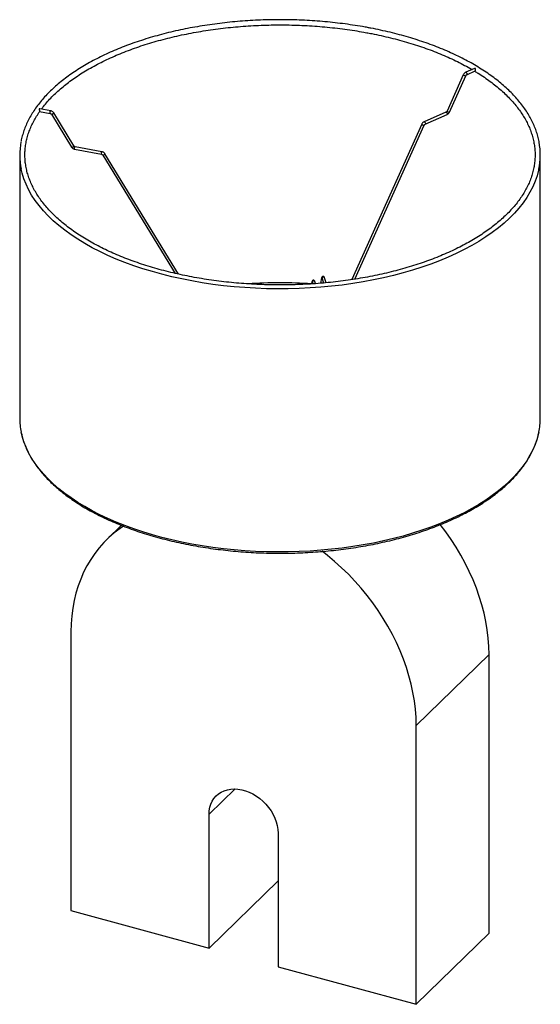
# Paper-space layout '_Trimétrica' of a CAD drawing. Header units: millimetres. Extents: x -67 to 333, y -99 to 658.
import ezdxf

# ---------------------------------------------------------------- set-up
doc = ezdxf.new("R2010")
doc.units = ezdxf.units.MM

psp = doc.layouts.new('_Trimétrica')

# ---------------------------------------------------------------- linework, layer by layer
at = {"color": 7, "linetype": 'Continuous', "lineweight": 25}
for p, q in [((273.52, 615.32), (260.98, 587.34)), ((262.8, 586.52), (275.35, 614.5)), ((282.15, 620.17), (275.33, 617.2)), ((276.13, 615.37), (282.74, 618.25)), ((-52.03, 587.12), (-43.87, 585.61)), ((-43.51, 587.57), (-51.95, 589.13)), ((-42.95, 584.97), (-27.48, 559.59)), ((-25.78, 560.63), (-41.24, 586.01)), ((260.2, 586.48), (243.36, 579.14)), ((244.16, 577.31), (260.99, 584.64)), ((241.56, 577.27), (187.8, 457.76)), ((190.16, 458.13), (243.38, 576.45)), ((-67.34, 553.67), (-67.34, 351.38)), ((-25.22, 558.02), (-4.47, 554.18)), ((-4.11, 556.15), (-24.85, 559.99)), ((-3.55, 553.55), (52.08, 462.59)), ((54.8, 461.98), (-1.84, 554.59)), ((332.66, 351.38), (332.66, 553.67)), ((157.23, 456.32), (156.85, 454.48)), ((157.57, 455.73), (157.98, 454.54)), ((160.05, 454.7), (159.46, 456.39)), ((164.67, 459.22), (163.8, 454.99)), ((165.01, 458.63), (166.21, 455.18)), ((165.87, 455.15), (166, 455.78)), ((168.26, 455.39), (166.89, 459.29)), ((10.79, 268.89), (-0.11, 258.25)), ((-28, 186.96), (-28, -27.33)), ((237.32, 114.85), (293.33, 169.51)), ((293.33, -44.78), (293.33, 169.51)), ((237.32, -99.44), (237.32, 114.85)), ((78.13, -56.17), (78.13, 46.69)), ((131.19, 32.26), (131.19, -70.6)), ((78.13, -56.17), (131.19, -4.38)), ((-28, -27.33), (78.13, -56.17)), ((237.32, -99.44), (293.33, -44.78)), ((131.19, -70.6), (237.32, -99.44))]:
    psp.add_line(p, q, dxfattribs=at)
at = {"color": 8, "linetype": 'Continuous', "lineweight": 25}
psp.add_line((78.13, 46.69), (98.1, 66.17), dxfattribs=at)
at = {"color": 8, "linetype": 'Continuous', "lineweight": 25, "flags": 128}
for points in [[(275.33, 617.2), (275.48, 617.23), (275.73, 617.14), (275.98, 616.92), (276.19, 616.61), (276.33, 616.25), (276.38, 615.89), (276.33, 615.59), (276.19, 615.4), (276.14, 615.37)], [(-44.03, 586.1), (-44, 586.47), (-43.93, 586.85), (-43.82, 587.2), (-43.69, 587.45), (-43.56, 587.57), (-43.51, 587.57)], [(-43.87, 585.61), (-43.93, 585.64), (-44, 585.81), (-44.03, 586.1)], [(-42.95, 584.97), (-42.9, 584.93), (-42.71, 584.92), (-42.43, 585)], [(-42.43, 585), (-42.1, 585.16), (-41.77, 585.36), (-41.49, 585.59), (-41.3, 585.8), (-41.23, 585.96), (-41.24, 586.01)], [(260.2, 586.48), (260.35, 586.5), (260.59, 586.42), (260.84, 586.2), (261.05, 585.89), (261.19, 585.52), (261.24, 585.17), (261.19, 584.87), (261.05, 584.68), (260.99, 584.64)], [(243.36, 579.14), (243.52, 579.17), (243.76, 579.08), (244.01, 578.87), (244.22, 578.55), (244.36, 578.19), (244.41, 577.83), (244.36, 577.53), (244.22, 577.34), (244.16, 577.31)], [(-26.97, 559.62), (-26.64, 559.78), (-26.31, 559.98), (-26.02, 560.21), (-25.83, 560.41), (-25.76, 560.58), (-25.78, 560.63)], [(-27.48, 559.59), (-27.43, 559.55), (-27.25, 559.54), (-26.97, 559.62)], [(-25.37, 558.52), (-25.35, 558.89), (-25.27, 559.27), (-25.16, 559.61), (-25.03, 559.86), (-24.91, 559.98), (-24.85, 559.99)], [(-25.22, 558.02), (-25.27, 558.06), (-25.35, 558.23), (-25.37, 558.52)], [(-4.63, 554.68), (-4.6, 555.05), (-4.53, 555.43), (-4.42, 555.77), (-4.29, 556.02), (-4.16, 556.14), (-4.11, 556.15)], [(-4.47, 554.18), (-4.53, 554.22), (-4.6, 554.39), (-4.63, 554.68)], [(-3.55, 553.55), (-3.5, 553.51), (-3.31, 553.5), (-3.03, 553.58)], [(-3.03, 553.58), (-2.7, 553.74), (-2.37, 553.94), (-2.09, 554.17), (-1.9, 554.38), (-1.83, 554.54), (-1.84, 554.59)], [(331.52, 542.67), (331.35, 541.89), (330.22, 537.62), (328.74, 533.37), (326.92, 529.16), (324.75, 524.99), (322.25, 520.87), (319.42, 516.81), (316.26, 512.82), (312.77, 508.89), (308.98, 505.05), (304.87, 501.29), (300.46, 497.62), (295.75, 494.05), (290.76, 490.59), (285.49, 487.23), (279.96, 483.99), (274.16, 480.88), (268.12, 477.89), (261.84, 475.03), (255.33, 472.32), (248.61, 469.74), (241.68, 467.32), (234.57, 465.04), (227.27, 462.92), (219.81, 460.96), (212.19, 459.16), (204.44, 457.53), (196.56, 456.07), (188.57, 454.77), (180.48, 453.65), (172.3, 452.71), (164.06, 451.94), (155.76, 451.36), (147.42, 450.95), (139.05, 450.72), (130.68, 450.67), (122.31, 450.81), (113.95, 451.12), (105.63, 451.61), (97.35, 452.29), (89.14, 453.14), (81.01, 454.16), (72.96, 455.36), (65.02, 456.74), (57.2, 458.28), (49.51, 459.99), (41.96, 461.87), (34.58, 463.91), (27.37, 466.1), (20.34, 468.45), (13.51, 470.94), (6.88, 473.59), (0.48, 476.37), (-5.69, 479.29), (-11.61, 482.34), (-17.29, 485.51), (-22.7, 488.81), (-27.84, 492.21), (-32.69, 495.73), (-37.26, 499.35), (-41.53, 503.06), (-45.49, 506.86), (-49.14, 510.74), (-52.47, 514.7), (-55.48, 518.73), (-58.15, 522.82), (-60.49, 526.96), (-62.5, 531.15), (-64.16, 535.38), (-65.47, 539.64), (-66.19, 542.66)], [(159.46, 456.39), (159.42, 456.47), (159.21, 456.73), (158.89, 456.88), (158.51, 456.91), (158.14, 456.81), (157.82, 456.6), (157.6, 456.3), (157.53, 455.97), (157.57, 455.73)], [(166.89, 459.29), (166.86, 459.38), (166.65, 459.63), (166.33, 459.79), (165.95, 459.82), (165.57, 459.72), (165.25, 459.5), (165.04, 459.21), (164.97, 458.87), (165.01, 458.63)], [(331.52, 340.38), (331.35, 339.6), (330.22, 335.33), (328.74, 331.08), (326.92, 326.87), (324.75, 322.7), (322.25, 318.58), (319.42, 314.52), (316.26, 310.53), (312.77, 306.6), (308.98, 302.76), (304.87, 299), (300.46, 295.33), (295.75, 291.76), (290.76, 288.29), (285.49, 284.94), (279.96, 281.7), (274.16, 278.59), (268.12, 275.6), (261.84, 272.74), (255.33, 270.03), (248.61, 267.45), (241.68, 265.02), (234.57, 262.75), (227.27, 260.63), (219.81, 258.67), (212.19, 256.87), (204.44, 255.24), (196.56, 253.77), (188.57, 252.48), (180.48, 251.36), (172.3, 250.42), (164.06, 249.65), (155.76, 249.06), (147.42, 248.66), (139.05, 248.43), (130.68, 248.38), (122.31, 248.51), (113.95, 248.83), (105.63, 249.32), (97.35, 249.99), (89.14, 250.84), (81.01, 251.87), (72.96, 253.07), (65.02, 254.45), (57.2, 255.99), (49.51, 257.7), (41.96, 259.58), (34.58, 261.61), (27.37, 263.81), (20.34, 266.16), (13.51, 268.65), (6.88, 271.3), (0.48, 274.08), (-5.69, 277), (-11.61, 280.05), (-17.29, 283.22), (-22.7, 286.51), (-27.84, 289.92), (-32.69, 293.44), (-37.26, 297.05), (-41.53, 300.77), (-45.49, 304.57), (-49.14, 308.45), (-52.47, 312.41), (-55.48, 316.44), (-58.15, 320.53), (-60.49, 324.67), (-62.5, 328.86), (-64.16, 333.09), (-65.47, 337.35), (-66.19, 340.37)]]:
    psp.add_lwpolyline(points, dxfattribs=at)
at = {"color": 7, "linetype": 'Continuous', "lineweight": 25, "flags": 128}
for points in [[(12.34, 268.33), (9.73, 266.52), (5.36, 263.15), (1.23, 259.53), (-2.67, 255.65), (-6.31, 251.53), (-9.69, 247.17), (-12.81, 242.58), (-15.65, 237.79), (-18.21, 232.78), (-20.48, 227.59), (-22.46, 222.22), (-24.15, 216.68), (-25.53, 210.99), (-26.61, 205.16), (-27.38, 199.2), (-27.85, 193.13), (-28, 186.96)], [(293.33, 169.51), (293.17, 175.77), (292.71, 182.09), (291.94, 188.47), (290.86, 194.89), (289.47, 201.33), (287.79, 207.78), (285.81, 214.23), (283.53, 220.66), (280.97, 227.05), (278.13, 233.39), (275.02, 239.67), (271.63, 245.87), (267.99, 251.97), (264.1, 257.97), (259.96, 263.84), (255.76, 269.37)], [(237.32, 114.85), (237.17, 121.11), (236.7, 127.43), (235.93, 133.81), (234.85, 140.23), (233.47, 146.67), (231.78, 153.12), (229.8, 159.57), (227.53, 166), (224.97, 172.39), (222.13, 178.73), (219.01, 185.01), (215.63, 191.21), (211.99, 197.31), (208.09, 203.31), (203.96, 209.18), (199.59, 214.92), (195.01, 220.5), (190.21, 225.93), (185.21, 231.18), (180.02, 236.24), (174.66, 241.1), (169.13, 245.75), (165.16, 248.89)], [(78.13, 46.69), (78.28, 49.42), (78.75, 52.05), (79.52, 54.52), (80.58, 56.82), (81.93, 58.91), (83.54, 60.78), (85.4, 62.39), (87.48, 63.74), (89.77, 64.81), (92.23, 65.57), (94.84, 66.03), (97.56, 66.18), (100.37, 66.02), (103.22, 65.54), (106.1, 64.76), (108.95, 63.68), (111.76, 62.32), (114.48, 60.69), (117.09, 58.82), (119.55, 56.71), (121.84, 54.41), (123.92, 51.92), (125.78, 49.3), (127.4, 46.55), (128.74, 43.73), (129.8, 40.85), (130.57, 37.96), (131.04, 35.09), (131.19, 32.26)]]:
    psp.add_lwpolyline(points, dxfattribs=at)
at = {"color": 8, "linetype": 'Continuous', "lineweight": 25}
for centre, radius, start, end in [((275.41, 617.1), 2.6, 223.19704, 268.51046), ((262.87, 589.11), 2.6, 223.19704, 268.51046), ((243.46, 579.07), 2.62, 223.33482, 268.22634), ((158.13, 456.17), 0.906, 170.90436, 241.19295), ((165.56, 459.08), 0.906, 170.99684, 241.28826)]:
    psp.add_arc(centre, radius, start, end, dxfattribs=at)
at = {"color": 7, "linetype": 'Continuous', "lineweight": 25}
for centre, radius, start, end in [((-13.71, 553.67), 53.62, 169.05678, 191.85146), ((279.05, 553.67), 53.61, 348.15325, 10.72817), ((132.66, 70.39), 384.97, 86.39391, 93.64945), ((-13.51, 351.42), 53.83, 180.03911, 191.84709), ((278.87, 351.42), 53.79, 348.1563, 359.96481)]:
    psp.add_arc(centre, radius, start, end, dxfattribs=at)
for points, knots in [([(199.99, 651.61), (198.68, 651.85), (194.86, 652.54), (188.47, 653.57), (180.8, 654.64), (173.05, 655.55), (165.23, 656.3), (157.37, 656.89), (149.46, 657.31), (141.53, 657.58), (133.59, 657.68), (125.64, 657.62), (117.71, 657.39), (109.8, 657), (101.92, 656.45), (94.1, 655.74), (86.33, 654.86), (78.64, 653.83), (71.03, 652.64), (63.52, 651.3), (56.12, 649.8), (48.83, 648.15), (41.68, 646.35), (34.67, 644.4), (27.82, 642.32), (21.13, 640.09), (14.62, 637.72), (8.29, 635.22), (2.15, 632.59), (-3.78, 629.84), (-9.49, 626.96), (-14.98, 623.97), (-20.24, 620.86), (-25.26, 617.65), (-30.03, 614.33), (-34.54, 610.91), (-38.79, 607.4), (-42.77, 603.8), (-46.47, 600.12), (-49.88, 596.36), (-53, 592.53), (-55.83, 588.64), (-58.36, 584.69), (-60.58, 580.68), (-62.49, 576.64), (-64.1, 572.56), (-65.35, 568.45), (-66.09, 565.64), (-66.32, 564.19), (-66.33, 564.13)], [0, 0, 0, 0, 0.011555, 0.033502, 0.055448, 0.077392, 0.099335, 0.121277, 0.143218, 0.165159, 0.187099, 0.209039, 0.230979, 0.25292, 0.274861, 0.296803, 0.318746, 0.34069, 0.362636, 0.384583, 0.406533, 0.428485, 0.450439, 0.472397, 0.494357, 0.516321, 0.538288, 0.560259, 0.582234, 0.604213, 0.626196, 0.648183, 0.670174, 0.692167, 0.714163, 0.736159, 0.758155, 0.780147, 0.802132, 0.824108, 0.84607, 0.868012, 0.88993, 0.911819, 0.933674, 0.955491, 0.977269, 0.999009, 1, 1, 1, 1]), ([(-50.64, 588.89), (-50.13, 589.59), (-48.71, 591.52), (-46.05, 594.65), (-42.7, 598.26), (-39.05, 601.8), (-35.13, 605.26), (-30.94, 608.65), (-26.48, 611.95), (-21.77, 615.15), (-16.81, 618.26), (-11.61, 621.27), (-6.18, 624.17), (-0.52, 626.96), (5.35, 629.63), (11.43, 632.18), (17.71, 634.61), (24.17, 636.9), (30.81, 639.06), (37.61, 641.09), (44.57, 642.97), (51.67, 644.71), (58.9, 646.3), (66.25, 647.74), (73.71, 649.03), (81.27, 650.17), (88.9, 651.14), (96.61, 651.97), (104.38, 652.63), (112.19, 653.13), (120.04, 653.47), (127.91, 653.65), (135.78, 653.67), (143.65, 653.52), (151.5, 653.21), (159.33, 652.75), (167.1, 652.12), (174.83, 651.33), (182.48, 650.38), (189.92, 649.3), (195.5, 648.37), (198.55, 647.81), (199.27, 647.68)], [0, 0, 0, 0, 0.014363, 0.040178, 0.065967, 0.091738, 0.117495, 0.143243, 0.168986, 0.194727, 0.220467, 0.246208, 0.271952, 0.297699, 0.323449, 0.349204, 0.374963, 0.400727, 0.426494, 0.452266, 0.478041, 0.503821, 0.529603, 0.555388, 0.581177, 0.606967, 0.63276, 0.658554, 0.68435, 0.710148, 0.735946, 0.761744, 0.787544, 0.813343, 0.839142, 0.86494, 0.890737, 0.916534, 0.942328, 0.968121, 0.992555, 1, 1, 1, 1]), ([(331.69, 563.92), (331.69, 563.96), (331.47, 565.37), (330.76, 568.15), (329.53, 572.24), (327.96, 576.31), (326.08, 580.34), (323.89, 584.33), (321.4, 588.27), (318.61, 592.16), (315.52, 595.99), (312.14, 599.74), (308.48, 603.43), (304.54, 607.03), (300.32, 610.55), (295.84, 613.97), (291.1, 617.3), (286.1, 620.53), (280.87, 623.65), (275.4, 626.65), (269.71, 629.54), (263.81, 632.31), (257.69, 634.95), (251.38, 637.46), (244.89, 639.84), (238.21, 642.09), (231.38, 644.19), (224.38, 646.15), (217.24, 647.97), (209.97, 649.63), (204.2, 650.82), (200.85, 651.45), (199.99, 651.61)], [0, 0, 0, 0, 0.000844, 0.035704, 0.070602, 0.105552, 0.14056, 0.175629, 0.210758, 0.24594, 0.281171, 0.316441, 0.351743, 0.387068, 0.422411, 0.457765, 0.493126, 0.52849, 0.563853, 0.599213, 0.63457, 0.669922, 0.705268, 0.740609, 0.775944, 0.811273, 0.846597, 0.881916, 0.91723, 0.95254, 0.987845, 1, 1, 1, 1]), ([(199.27, 647.68), (200.56, 647.43), (204.32, 646.72), (210.45, 645.43), (217.61, 643.76), (224.63, 641.94), (231.51, 639.98), (238.22, 637.88), (244.76, 635.64), (251.12, 633.28), (257.29, 630.78), (263.26, 628.16), (269.02, 625.43), (274.53, 622.57), (278.27, 620.53), (280.1, 619.43), (280.24, 619.34)], [0, 0, 0, 0, 0.041744, 0.121107, 0.200465, 0.279812, 0.359149, 0.438474, 0.517786, 0.597084, 0.676369, 0.755638, 0.834893, 0.914133, 0.99336, 1, 1, 1, 1]), ([(282.34, 618.07), (283.19, 617.56), (285.75, 616.03), (289.74, 613.38), (294.31, 610.13), (298.62, 606.78), (302.66, 603.36), (306.42, 599.85), (309.91, 596.28), (313.11, 592.64), (316.03, 588.94), (318.65, 585.19), (320.97, 581.39), (323, 577.55), (324.72, 573.67), (326.14, 569.75), (327.25, 565.81), (328.05, 561.85), (328.54, 557.87), (328.71, 553.88), (328.57, 549.88), (328.12, 545.89), (327.34, 541.92), (326.26, 537.96), (324.86, 534.03), (323.16, 530.13), (321.15, 526.26), (318.84, 522.45), (316.23, 518.68), (313.33, 514.97), (310.14, 511.32), (306.66, 507.73), (302.91, 504.22), (298.89, 500.79), (294.6, 497.43), (290.04, 494.17), (285.24, 491), (280.18, 487.93), (274.89, 484.96), (269.37, 482.1), (263.63, 479.36), (257.68, 476.73), (251.52, 474.23), (245.18, 471.85), (238.64, 469.61), (231.94, 467.5), (225.08, 465.53), (218.07, 463.7), (210.91, 462.02), (203.64, 460.48), (196.24, 459.1), (188.75, 457.87), (181.16, 456.79), (173.49, 455.87), (165.76, 455.11), (157.97, 454.51), (150.15, 454.07), (142.29, 453.79), (134.42, 453.67), (126.54, 453.72), (118.68, 453.93), (110.84, 454.29), (103.03, 454.82), (95.27, 455.51), (87.58, 456.36), (79.95, 457.37), (72.41, 458.53), (64.97, 459.85), (57.64, 461.32), (50.43, 462.93), (43.35, 464.7), (36.42, 466.61), (29.64, 468.65), (23.03, 470.84), (16.6, 473.16), (10.36, 475.6), (4.31, 478.17), (-1.52, 480.87), (-7.14, 483.68), (-12.54, 486.6), (-17.7, 489.62), (-22.61, 492.75), (-27.28, 495.97), (-31.68, 499.28), (-35.82, 502.68), (-39.69, 506.15), (-43.29, 509.7), (-46.6, 513.32), (-49.62, 516.99), (-52.36, 520.72), (-54.8, 524.51), (-56.94, 528.33), (-58.78, 532.2), (-60.31, 536.1), (-61.54, 540.03), (-62.46, 543.99), (-63.07, 547.96), (-63.36, 551.95), (-63.34, 555.94), (-63, 559.94), (-62.35, 563.92), (-61.38, 567.89), (-60.1, 571.83), (-58.52, 575.74), (-56.62, 579.62), (-54.46, 583.41), (-52.79, 585.89), (-51.97, 587.1)], [0, 0, 0, 0, 0.004788, 0.014318, 0.023848, 0.033378, 0.042907, 0.052438, 0.061972, 0.07151, 0.081053, 0.090605, 0.100168, 0.109743, 0.119335, 0.128945, 0.138574, 0.148221, 0.157887, 0.167565, 0.177253, 0.186941, 0.196622, 0.20629, 0.215942, 0.225576, 0.235191, 0.244788, 0.254369, 0.263937, 0.273494, 0.283043, 0.292585, 0.302123, 0.311658, 0.321192, 0.330725, 0.340258, 0.349792, 0.359327, 0.368863, 0.3784, 0.38794, 0.39748, 0.407023, 0.416567, 0.426112, 0.435659, 0.445207, 0.454756, 0.464306, 0.473857, 0.48341, 0.492962, 0.502516, 0.51207, 0.521624, 0.531179, 0.540734, 0.550289, 0.559844, 0.569399, 0.578953, 0.588507, 0.598061, 0.607614, 0.617167, 0.626718, 0.636269, 0.645818, 0.655367, 0.664914, 0.67446, 0.684004, 0.693546, 0.703087, 0.712627, 0.722164, 0.7317, 0.741234, 0.750766, 0.760297, 0.769827, 0.779357, 0.788886, 0.798417, 0.807949, 0.817485, 0.827026, 0.836575, 0.846133, 0.855703, 0.865289, 0.874891, 0.884513, 0.894153, 0.903812, 0.913486, 0.923171, 0.93286, 0.942544, 0.952218, 0.961877, 0.971518, 0.98114, 0.990744, 1, 1, 1, 1]), ([(275.33, 617.2), (275.17, 617.12), (274.75, 616.91), (274.15, 616.36), (273.73, 615.76), (273.56, 615.4), (273.52, 615.32)], [0, 0, 0, 0, 0.209124, 0.559774, 0.90264, 1, 1, 1, 1]), ([(275.35, 614.5), (275.39, 614.59), (275.48, 614.78), (275.7, 615.06), (275.94, 615.27), (276.07, 615.34), (276.13, 615.37)], [0, 0, 0, 0, 0.2041885, 0.489544, 0.7738968, 1, 1, 1, 1]), ([(282.73, 618.26), (282.77, 618.27), (282.84, 618.31), (282.91, 618.49), (282.96, 618.76), (282.99, 619.06), (282.99, 619.4), (282.95, 619.72), (282.86, 619.99), (282.71, 620.16), (282.52, 620.24), (282.32, 620.24), (282.21, 620.18), (282.15, 620.16)], [0, 0, 0, 0, 0.079052, 0.184503, 0.282775, 0.376223, 0.475011, 0.587058, 0.68965, 0.772069, 0.854702, 0.93438, 1, 1, 1, 1]), ([(-51.95, 589.12), (-52, 589.13), (-52.11, 589.15), (-52.24, 589.07), (-52.31, 588.92), (-52.33, 588.69), (-52.29, 588.38), (-52.22, 588.01), (-52.15, 587.65), (-52.11, 587.37), (-52.08, 587.2), (-52.06, 587.11), (-52.04, 587.13), (-52.03, 587.13)], [0, 0, 0, 0, 0.081069, 0.163763, 0.246689, 0.32638, 0.441817, 0.558483, 0.677106, 0.779464, 0.873272, 0.970498, 1, 1, 1, 1]), ([(-43.87, 585.61), (-43.8, 585.59), (-43.63, 585.55), (-43.35, 585.4), (-43.1, 585.19), (-42.99, 585.03), (-42.95, 584.97)], [0, 0, 0, 0, 0.202025, 0.492802, 0.786048, 1, 1, 1, 1]), ([(-41.24, 586.01), (-41.35, 586.17), (-41.64, 586.59), (-42.3, 587.14), (-43, 587.46), (-43.41, 587.55), (-43.51, 587.57)], [0, 0, 0, 0, 0.203496, 0.545545, 0.893056, 1, 1, 1, 1]), ([(260.98, 587.34), (260.94, 587.26), (260.84, 587.06), (260.63, 586.78), (260.38, 586.57), (260.25, 586.51), (260.2, 586.48)], [0, 0, 0, 0, 0.204189, 0.489544, 0.773897, 1, 1, 1, 1]), ([(260.99, 584.64), (261.15, 584.72), (261.57, 584.94), (262.18, 585.48), (262.59, 586.08), (262.76, 586.44), (262.8, 586.52)], [0, 0, 0, 0, 0.209124, 0.559774, 0.90264, 1, 1, 1, 1]), ([(243.36, 579.14), (243.21, 579.06), (242.78, 578.85), (242.18, 578.3), (241.77, 577.71), (241.6, 577.35), (241.56, 577.27)], [0, 0, 0, 0, 0.209515, 0.560821, 0.904308, 1, 1, 1, 1]), ([(243.38, 576.45), (243.42, 576.53), (243.52, 576.73), (243.73, 577), (243.98, 577.22), (244.11, 577.28), (244.16, 577.31)], [0, 0, 0, 0, 0.20458, 0.490485, 0.775314, 1, 1, 1, 1]), ([(-24.85, 559.99), (-24.92, 560.01), (-25.1, 560.05), (-25.38, 560.2), (-25.63, 560.41), (-25.73, 560.56), (-25.78, 560.63)], [0, 0, 0, 0, 0.202025, 0.492802, 0.786048, 1, 1, 1, 1]), ([(-27.48, 559.59), (-27.38, 559.43), (-27.09, 559.01), (-26.42, 558.46), (-25.73, 558.13), (-25.31, 558.04), (-25.22, 558.02)], [0, 0, 0, 0, 0.203496, 0.545545, 0.893056, 1, 1, 1, 1]), ([(-4.47, 554.18), (-4.4, 554.17), (-4.22, 554.12), (-3.94, 553.98), (-3.7, 553.76), (-3.59, 553.61), (-3.55, 553.55)], [0, 0, 0, 0, 0.202405, 0.493727, 0.787523, 1, 1, 1, 1]), ([(-1.84, 554.59), (-1.95, 554.75), (-2.24, 555.17), (-2.9, 555.72), (-3.6, 556.04), (-4.01, 556.13), (-4.11, 556.15)], [0, 0, 0, 0, 0.203867, 0.546605, 0.894814, 1, 1, 1, 1]), ([(159.46, 456.39), (159.42, 456.49), (159.34, 456.69), (159.15, 456.98), (158.84, 457.23), (158.45, 457.35), (158.06, 457.32), (157.73, 457.17), (157.5, 456.94), (157.35, 456.7), (157.27, 456.49), (157.24, 456.36), (157.23, 456.32)], [0, 0, 0, 0, 0.1315116, 0.2506865, 0.3605393, 0.4668033, 0.5749819, 0.67671, 0.7635676, 0.8473405, 0.9417284, 1, 1, 1, 1]), ([(157.56, 455.76), (157.55, 455.76), (157.55, 455.77), (157.56, 455.75), (157.57, 455.73)], [0, 0, 0, 0, 0.0844299, 1, 1, 1, 1]), ([(166.89, 459.29), (166.85, 459.4), (166.78, 459.6), (166.58, 459.89), (166.27, 460.14), (165.89, 460.26), (165.5, 460.23), (165.17, 460.07), (164.93, 459.85), (164.78, 459.6), (164.71, 459.4), (164.68, 459.27), (164.67, 459.22)], [0, 0, 0, 0, 0.131353, 0.250384, 0.360103, 0.466239, 0.574287, 0.675892, 0.762645, 0.846316, 0.94059, 1, 1, 1, 1]), ([(164.99, 458.67), (164.99, 458.67), (164.99, 458.68), (165, 458.65), (165.01, 458.63)], [0, 0, 0, 0, 0.072911, 1, 1, 1, 1]), ([(-66.13, 340.07), (-65.92, 339.11), (-65.43, 336.77), (-64.29, 333.08), (-62.75, 329.01), (-60.88, 324.98), (-58.72, 320.98), (-56.25, 317.04), (-53.48, 313.15), (-50.41, 309.32), (-47.05, 305.55), (-43.4, 301.87), (-39.47, 298.26), (-35.27, 294.73), (-30.81, 291.3), (-26.08, 287.97), (-21.11, 284.74), (-15.89, 281.61), (-10.44, 278.6), (-4.76, 275.7), (1.13, 272.93), (7.23, 270.27), (13.53, 267.75), (20.01, 265.36), (26.67, 263.11), (33.5, 261), (40.49, 259.03), (47.61, 257.2), (54.88, 255.53), (62.26, 254), (69.76, 252.63), (77.35, 251.42), (85.03, 250.36), (92.78, 249.46), (100.6, 248.72), (108.47, 248.14), (116.37, 247.72), (124.31, 247.47), (132.25, 247.38), (140.19, 247.45), (148.13, 247.69), (156.04, 248.09), (163.91, 248.65), (171.73, 249.37), (179.49, 250.26), (187.18, 251.3), (194.78, 252.5), (202.29, 253.85), (209.68, 255.36), (216.96, 257.02), (224.1, 258.83), (231.1, 260.79), (237.94, 262.88), (244.62, 265.12), (251.12, 267.5), (257.44, 270), (263.56, 272.64), (269.48, 275.4), (275.18, 278.29), (280.65, 281.29), (285.9, 284.4), (290.9, 287.62), (295.65, 290.95), (300.15, 294.37), (304.38, 297.89), (308.34, 301.5), (312.02, 305.18), (315.42, 308.95), (318.52, 312.78), (321.33, 316.68), (323.84, 320.63), (326.04, 324.63), (327.93, 328.68), (329.5, 332.76), (330.7, 336.56), (331.23, 339.01), (331.46, 340.08)], [0, 0, 0, 0, 0.009437, 0.022899, 0.036381, 0.049885, 0.063413, 0.076963, 0.090535, 0.104125, 0.117731, 0.131349, 0.144976, 0.158611, 0.172249, 0.185891, 0.199534, 0.213176, 0.226818, 0.240458, 0.254096, 0.267732, 0.281366, 0.294998, 0.308628, 0.322255, 0.335881, 0.349504, 0.363126, 0.376746, 0.390365, 0.403983, 0.4176, 0.431215, 0.44483, 0.458444, 0.472058, 0.485671, 0.499284, 0.512897, 0.52651, 0.540123, 0.553737, 0.567351, 0.580966, 0.594582, 0.608198, 0.621816, 0.635435, 0.649055, 0.662677, 0.676301, 0.689927, 0.703555, 0.717185, 0.730817, 0.744452, 0.758089, 0.771729, 0.785371, 0.799016, 0.812662, 0.826309, 0.839957, 0.853605, 0.86725, 0.880891, 0.894525, 0.908151, 0.921764, 0.935363, 0.948943, 0.962501, 0.976036, 0.989547, 1, 1, 1, 1])]:
    psp.add_open_spline(points, degree=3, knots=knots, dxfattribs=at)

doc.saveas('drawing.dxf')
